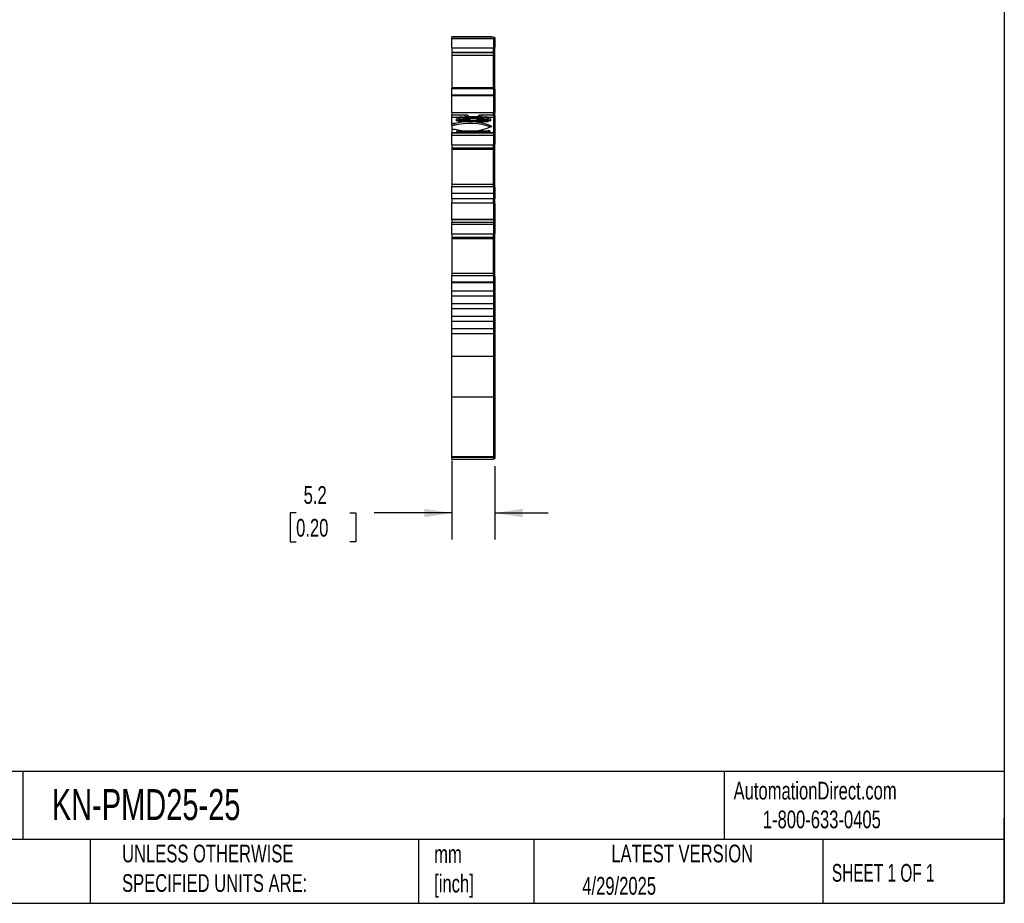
# Model space of a CAD drawing. Header units: millimetres. Extents: x 6 to 273, y 6 to 210.
# Tile 4 of 8: x 155 to 273, y 6 to 112. Entities that reach past the tile are written whole.
import ezdxf

# ---------------------------------------------------------------- set-up
doc = ezdxf.new("R2010")
doc.units = ezdxf.units.MM
doc.linetypes.add('SLD-Solid', pattern=[0])
doc.layers.add('DIMENSIONS', color=140, linetype='SLD-Solid', lineweight=25)
doc.layers.add('TEXT', color=140, linetype='SLD-Solid', lineweight=25)
doc.styles.add('SLDTEXTSTYLE0', font='TXT', dxfattribs={"width": 0.7})
doc.styles.add('SLDTEXTSTYLE1', font='TXT', dxfattribs={"width": 0.65})
doc.dimstyles.new('SLDDIMSTYLE1', dxfattribs={"dimtxt": 2.158008, "dimasz": 3.302, "dimexe": 0, "dimexo": 0.0625, "dimgap": 0.539502, "dimtad": 0, "dimtih": 1, "dimtoh": 1, "dimrnd": 1e-09, "dimzin": 12, "dimdsep": 46, "dimtxsty": 'SLDTEXTSTYLE0', "dimsah": 1, "dimcen": 0.09, "dimadec": 0, "dimazin": 3, "dimtfac": 1, "dimtmove": 0, "dimatfit": 0, "dimfxl": 0, "dimfrac": 2, "dimtolj": 1, "dimtzin": 12, "dimarcsym": 0})

# ---------------------------------------------------------------- blocks, each defined once
blk = doc.blocks.new('_D_3')
at = {"layer": 'DIMENSIONS'}
for p, q in [((207.02, 59.29), (207.02, 49.83)), ((212.17, 58.6), (212.17, 49.83)), ((188.41, 53.01), (187.68, 53.01)), ((187.68, 53.01), (187.68, 49.58)), ((194.82, 53.01), (195.55, 53.01)), ((195.55, 53.01), (195.55, 49.58)), ((207.02, 53.01), (197.74, 53.01)), ((212.17, 53.01), (218.52, 53.01)), ((187.68, 49.58), (188.41, 49.58)), ((195.55, 49.58), (194.82, 49.58))]:
    blk.add_line(p, q, dxfattribs=at)
for points in [[(207.02, 53.01), (203.72, 53.51), (203.72, 52.5)], [(212.17, 53.01), (215.47, 52.5), (215.47, 53.51)]]:
    blk.add_solid(points, dxfattribs=at)
at = {"layer": 'DIMENSIONS', "char_height": 2.117, "attachment_point": 1, "style": 'SLDTEXTSTYLE0'}
for s, insert in [('5.2', (189.31, 56.22)), ('0.20', (188.41, 52.3))]:
    blk.add_mtext(s, dxfattribs=dict(at, insert=insert))

msp = doc.modelspace()

# ---------------------------------------------------------------- linework, layer by layer
for p, q in [((207.019, 109.948), (212.019, 109.948)), ((207.019, 109.726), (207.019, 109.948)), ((207.019, 109.948), (207.412, 109.948)), ((207.412, 109.948), (207.019, 109.948)), ((207.019, 109.948), (207.894, 109.948)), ((207.019, 109.726), (212.019, 109.726)), ((207.019, 108.6), (207.019, 109.726)), ((207.519, 109.948), (207.819, 109.948)), ((207.519, 109.948), (207.519, 109.948)), ((207.819, 109.948), (207.519, 109.948)), ((207.619, 109.948), (207.619, 109.948)), ((207.894, 109.948), (207.819, 109.948)), ((207.819, 109.948), (207.819, 109.948)), ((207.819, 109.948), (207.819, 109.948)), ((211.368, 109.948), (207.819, 109.948)), ((207.819, 109.948), (211.368, 109.948)), ((211.169, 109.948), (208.019, 109.948)), ((211.294, 109.948), (212.019, 109.948)), ((211.369, 109.948), (211.294, 109.948)), ((211.669, 109.948), (211.369, 109.948)), ((211.369, 109.948), (211.669, 109.948)), ((211.369, 109.948), (211.369, 109.948)), ((211.369, 109.948), (211.369, 109.948)), ((211.569, 109.948), (211.569, 109.948)), ((211.669, 109.948), (211.669, 109.948)), ((211.769, 109.948), (211.769, 109.948)), ((211.769, 109.948), (212.019, 109.948)), ((212.019, 109.948), (212.019, 109.726)), ((212.019, 109.848), (212.169, 109.848)), ((212.019, 109.848), (212.169, 109.848)), ((212.019, 109.726), (212.019, 108.6)), ((212.019, 109.7), (212.169, 109.7)), ((212.169, 109.848), (212.169, 109.7)), ((212.169, 109.7), (212.169, 108.643)), ((207.019, 108.6), (212.019, 108.6)), ((207.019, 108.6), (207.019, 108.041)), ((212.019, 108.643), (212.169, 108.643)), ((212.019, 108.041), (212.019, 108.6)), ((212.169, 108.133), (212.169, 108.643)), ((212.019, 108.041), (207.019, 108.041)), ((207.019, 108.041), (207.019, 108.025)), ((211.919, 108.025), (207.019, 108.025)), ((207.019, 108.025), (207.019, 107.696)), ((212.019, 107.696), (207.019, 107.696)), ((207.019, 107.696), (207.019, 106.633)), ((211.919, 108.025), (211.919, 107.986)), ((212.019, 107.986), (211.919, 107.986)), ((211.919, 107.978), (211.919, 107.986)), ((211.919, 107.978), (212.019, 107.978)), ((212.019, 108.133), (212.169, 108.133)), ((212.019, 108.083), (212.169, 108.083)), ((212.019, 108.078), (212.169, 108.078)), ((212.019, 108.066), (212.169, 108.066)), ((212.019, 107.986), (212.019, 108.041)), ((212.019, 107.978), (212.019, 107.986)), ((212.019, 107.983), (212.019, 107.696)), ((212.019, 103.84), (212.019, 107.696)), ((212.019, 107.67), (212.169, 107.67)), ((212.169, 108.122), (212.169, 108.133)), ((212.169, 108.083), (212.169, 108.122)), ((212.169, 108.083), (212.169, 108.078)), ((212.169, 108.066), (212.169, 108.078)), ((212.169, 107.67), (212.169, 108.066)), ((212.169, 103.739), (212.169, 107.67)), ((207.019, 106.633), (207.019, 104.702)), ((207.019, 104.702), (207.019, 103.84)), ((212.019, 103.84), (207.019, 103.84)), ((207.019, 103.84), (207.019, 103.77)), ((207.019, 103.77), (212.019, 103.77)), ((207.019, 102.997), (207.019, 103.77)), ((212.019, 103.77), (212.019, 103.84)), ((212.019, 103.77), (212.019, 102.997)), ((212.019, 103.739), (212.169, 103.739)), ((212.019, 103.676), (212.169, 103.676)), ((212.169, 103.676), (212.169, 103.739)), ((212.169, 103.676), (212.169, 102.971)), ((207.019, 102.997), (212.019, 102.997)), ((207.019, 102.919), (207.019, 102.997)), ((207.019, 102.919), (212.019, 102.919)), ((207.019, 100.898), (207.019, 102.919)), ((212.019, 102.997), (212.019, 102.919)), ((212.019, 102.971), (212.169, 102.971)), ((212.019, 102.919), (212.019, 100.898)), ((212.019, 102.919), (212.169, 102.919)), ((212.169, 102.971), (212.169, 102.919)), ((212.169, 102.919), (212.169, 100.898)), ((207.019, 100.898), (212.019, 100.898)), ((207.019, 100.898), (207.019, 100.618)), ((207.019, 100.618), (208.807, 100.618)), ((207.019, 100.341), (207.019, 100.618)), ((207.019, 100.341), (209.053, 100.341)), ((207.019, 100.331), (207.019, 100.341)), ((207.019, 100.331), (208.019, 100.331)), ((207.019, 99.576), (207.019, 100.331)), ((207.519, 100.113), (207.819, 100.113)), ((207.519, 100.113), (207.519, 99.881)), ((207.819, 100.113), (207.819, 100.296)), ((207.819, 100.113), (207.819, 99.916)), ((207.894, 100.117), (207.894, 100.283)), ((207.894, 100.117), (209.007, 100.117)), ((207.894, 100.01), (207.894, 100.117)), ((208.019, 100.309), (208.019, 100.331)), ((208.194, 100.309), (208.044, 100.309)), ((208.219, 100.331), (209.053, 100.331)), ((208.219, 100.331), (208.219, 100.309)), ((208.381, 100.289), (208.381, 100.317)), ((208.71, 100.399), (208.737, 100.406)), ((208.737, 100.406), (210.451, 100.406)), ((208.807, 100.618), (209.115, 100.406)), ((209.007, 100.01), (209.007, 100.117)), ((209.053, 100.331), (209.053, 100.341)), ((210.072, 100.406), (210.38, 100.618)), ((210.135, 100.341), (210.135, 100.331)), ((210.135, 100.341), (212.019, 100.341)), ((210.135, 100.331), (210.968, 100.331)), ((210.18, 100.117), (210.18, 100.01)), ((210.18, 100.117), (211.294, 100.117)), ((210.38, 100.618), (212.019, 100.618)), ((210.451, 100.406), (210.477, 100.399)), ((210.807, 100.317), (210.807, 100.289)), ((210.968, 100.309), (210.968, 100.331)), ((211.144, 100.309), (210.994, 100.309)), ((211.169, 100.331), (212.019, 100.331)), ((211.169, 100.331), (211.169, 100.309)), ((211.294, 100.283), (211.294, 100.117)), ((211.294, 100.117), (211.294, 100.01)), ((211.369, 100.296), (211.369, 100.113)), ((211.369, 100.113), (211.669, 100.113)), ((211.369, 99.916), (211.369, 100.113)), ((211.669, 99.881), (211.669, 100.113)), ((212.019, 100.618), (212.019, 100.898)), ((212.019, 100.898), (212.169, 100.898)), ((212.019, 100.618), (212.019, 100.341)), ((212.019, 100.512), (212.169, 100.512)), ((212.019, 100.341), (212.019, 100.331)), ((212.019, 100.331), (212.019, 98.462)), ((212.019, 100.26), (212.169, 100.26)), ((212.019, 100.25), (212.169, 100.25)), ((212.169, 100.512), (212.169, 100.898)), ((212.169, 100.512), (212.169, 100.26)), ((212.169, 100.26), (212.169, 100.25)), ((212.169, 100.25), (212.169, 98.342)), ((207.412, 99.576), (207.019, 99.576)), ((207.019, 99.344), (207.019, 99.576)), ((207.233, 99.344), (207.019, 99.344)), ((207.019, 99.344), (207.019, 98.881)), ((207.019, 98.881), (207.412, 98.881)), ((207.019, 98.881), (207.019, 98.462)), ((207.519, 99.916), (207.819, 99.916)), ((207.819, 99.881), (207.519, 99.881)), ((207.819, 99.827), (207.819, 99.881)), ((209.007, 100.01), (207.894, 100.01)), ((207.894, 99.913), (207.894, 100.01)), ((209.007, 99.913), (207.894, 99.913)), ((207.894, 99.911), (207.894, 99.913)), ((209.007, 99.911), (207.894, 99.911)), ((207.894, 99.84), (207.894, 99.911)), ((207.894, 99.8), (207.894, 99.84)), ((208.019, 99.793), (211.169, 99.793)), ((208.044, 99.814), (211.144, 99.814)), ((208.044, 99.814), (208.044, 99.793)), ((209.055, 99.909), (209.007, 99.913)), ((209.007, 99.911), (209.007, 99.913)), ((210.18, 99.913), (210.133, 99.909)), ((211.294, 100.01), (210.18, 100.01)), ((211.294, 99.913), (210.18, 99.913)), ((210.18, 99.913), (210.18, 99.911)), ((211.294, 99.911), (210.18, 99.911)), ((211.144, 99.793), (211.144, 99.814)), ((211.294, 100.01), (211.294, 99.913)), ((211.294, 99.913), (211.294, 99.911)), ((211.294, 99.911), (211.294, 99.84)), ((211.294, 99.84), (211.294, 99.8)), ((211.369, 99.916), (211.669, 99.916)), ((211.369, 99.881), (211.369, 99.827)), ((211.669, 99.881), (211.369, 99.881)), ((211.769, 99.263), (211.769, 99.194)), ((207.019, 98.462), (212.019, 98.462)), ((207.019, 98.192), (207.019, 98.462)), ((212.019, 98.462), (207.019, 98.462)), ((207.019, 98.462), (207.019, 98.462)), ((207.019, 98.192), (212.019, 98.192)), ((207.019, 97.031), (207.019, 98.192)), ((207.619, 98.524), (207.619, 98.664)), ((207.802, 98.502), (207.819, 98.699)), ((207.802, 98.502), (211.385, 98.502)), ((207.819, 98.699), (211.368, 98.699)), ((211.368, 98.489), (207.819, 98.489)), ((211.368, 98.699), (211.385, 98.502)), ((211.569, 98.664), (211.569, 98.524)), ((212.019, 98.462), (212.019, 98.192)), ((212.019, 98.462), (212.019, 98.462)), ((212.019, 98.342), (212.169, 98.342)), ((212.019, 98.192), (212.019, 97.031)), ((212.019, 98.184), (212.169, 98.184)), ((212.169, 98.342), (212.169, 98.184)), ((212.169, 98.184), (212.169, 97.094)), ((207.019, 97.031), (212.019, 97.031)), ((207.019, 97.031), (207.019, 96.625)), ((212.019, 96.625), (207.019, 96.625)), ((207.019, 96.625), (207.019, 96.619)), ((211.919, 96.619), (207.019, 96.619)), ((207.019, 96.619), (207.019, 96.458)), ((211.919, 96.619), (211.919, 96.606)), ((212.019, 96.606), (211.919, 96.606)), ((211.919, 96.605), (211.919, 96.606)), ((211.919, 96.605), (212.019, 96.605)), ((212.019, 97.094), (212.169, 97.094)), ((212.019, 96.625), (212.019, 97.031)), ((212.019, 96.723), (212.169, 96.723)), ((212.019, 96.706), (212.169, 96.706)), ((212.019, 96.705), (212.169, 96.705)), ((212.019, 96.619), (212.019, 96.625)), ((212.019, 96.606), (212.019, 96.619)), ((212.019, 96.605), (212.019, 96.606)), ((212.019, 96.605), (212.019, 96.458)), ((212.169, 96.723), (212.169, 97.094)), ((212.169, 96.719), (212.169, 96.723)), ((212.169, 96.706), (212.169, 96.719)), ((212.169, 96.706), (212.169, 96.705)), ((212.169, 96.449), (212.169, 96.705)), ((212.019, 96.458), (207.019, 96.458)), ((207.019, 96.458), (207.019, 95.363)), ((207.019, 95.363), (207.019, 93.37)), ((212.019, 92.292), (212.019, 96.458)), ((212.019, 96.449), (212.169, 96.449)), ((212.169, 92.266), (212.169, 96.449)), ((207.019, 93.37), (207.019, 92.292)), ((212.019, 92.292), (207.019, 92.292)), ((207.019, 92.292), (207.019, 92.051)), ((207.019, 92.051), (212.019, 92.051)), ((207.019, 91.253), (207.019, 92.051)), ((212.019, 92.051), (212.019, 92.292)), ((212.019, 92.266), (212.169, 92.266)), ((212.019, 92.191), (212.169, 92.191)), ((212.019, 92.051), (212.019, 91.253)), ((212.019, 91.971), (212.169, 91.971)), ((212.169, 92.191), (212.169, 92.266)), ((212.169, 91.971), (212.169, 92.191)), ((212.169, 91.971), (212.169, 91.248)), ((207.019, 91.253), (212.019, 91.253)), ((207.019, 90.588), (207.019, 91.253)), ((212.019, 91.253), (212.019, 90.588)), ((212.019, 91.248), (212.169, 91.248)), ((212.169, 91.248), (212.169, 90.588)), ((207.019, 90.588), (212.019, 90.588)), ((207.019, 90.588), (207.019, 90.095)), ((207.019, 90.095), (212.019, 90.095)), ((207.019, 88.094), (207.019, 90.095)), ((212.019, 90.095), (212.019, 90.588)), ((212.019, 90.588), (212.169, 90.588)), ((212.019, 90.095), (212.019, 88.094)), ((212.019, 89.997), (212.169, 89.997)), ((212.169, 89.997), (212.169, 90.588)), ((212.169, 89.997), (212.169, 89.575)), ((212.169, 89.575), (212.169, 87.696)), ((212.019, 88.094), (207.019, 88.094)), ((207.019, 88.094), (207.019, 87.795)), ((207.019, 88.094), (212.019, 88.094)), ((207.019, 87.795), (212.019, 87.795)), ((207.019, 87.526), (207.019, 87.795)), ((207.019, 87.526), (212.019, 87.526)), ((207.019, 86.365), (207.019, 87.526)), ((212.019, 88.094), (212.019, 87.795)), ((212.019, 88.094), (212.019, 88.094)), ((212.019, 87.795), (212.019, 87.526)), ((212.019, 87.696), (212.169, 87.696)), ((212.019, 87.526), (212.019, 86.365)), ((212.019, 87.517), (212.169, 87.517)), ((212.169, 87.696), (212.169, 87.517)), ((212.169, 87.517), (212.169, 86.427)), ((207.019, 86.365), (212.019, 86.365)), ((207.019, 86.365), (207.019, 85.958)), ((212.019, 85.958), (207.019, 85.958)), ((207.019, 85.958), (207.019, 85.953)), ((211.919, 85.953), (207.019, 85.953)), ((207.019, 85.953), (207.019, 85.792)), ((211.919, 85.953), (211.919, 85.94)), ((212.019, 85.94), (211.919, 85.94)), ((211.919, 85.939), (211.919, 85.94)), ((211.919, 85.939), (212.019, 85.939)), ((212.019, 86.427), (212.169, 86.427)), ((212.019, 85.958), (212.019, 86.365)), ((212.019, 86.056), (212.169, 86.056)), ((212.019, 86.04), (212.169, 86.04)), ((212.019, 86.039), (212.169, 86.039)), ((212.019, 85.953), (212.019, 85.958)), ((212.019, 85.94), (212.019, 85.953)), ((212.019, 85.939), (212.019, 85.94)), ((212.019, 85.939), (212.019, 85.792)), ((212.169, 86.056), (212.169, 86.427)), ((212.169, 86.053), (212.169, 86.056)), ((212.169, 86.04), (212.169, 86.053)), ((212.169, 86.04), (212.169, 86.039)), ((212.169, 85.783), (212.169, 86.039)), ((212.019, 85.792), (207.019, 85.792)), ((207.019, 85.792), (207.019, 84.696)), ((212.019, 81.626), (212.019, 85.792)), ((212.019, 85.783), (212.169, 85.783)), ((212.169, 81.6), (212.169, 85.783)), ((207.019, 84.696), (207.019, 82.704)), ((207.019, 82.704), (207.019, 81.626)), ((212.019, 81.626), (207.019, 81.626)), ((207.019, 81.626), (207.019, 81.385)), ((207.019, 81.385), (212.019, 81.385)), ((207.019, 80.643), (207.019, 81.385)), ((212.019, 81.385), (212.019, 81.626)), ((212.019, 81.6), (212.169, 81.6)), ((212.019, 81.525), (212.169, 81.525)), ((212.019, 81.385), (212.019, 80.643)), ((212.019, 81.305), (212.169, 81.305)), ((212.169, 81.525), (212.169, 81.6)), ((212.169, 81.305), (212.169, 81.525)), ((212.169, 81.305), (212.169, 80.634)), ((207.019, 80.643), (212.019, 80.643)), ((207.019, 80.556), (207.019, 80.643)), ((207.019, 80.556), (212.019, 80.556)), ((207.019, 79.554), (207.019, 80.556)), ((212.019, 80.643), (212.019, 80.556)), ((212.019, 80.634), (212.169, 80.634)), ((212.019, 80.556), (212.019, 79.554)), ((212.019, 80.556), (212.169, 80.556)), ((212.169, 80.634), (212.169, 80.556)), ((212.169, 80.556), (212.169, 71.769)), ((207.019, 79.554), (212.019, 79.554)), ((207.019, 78.954), (207.019, 79.554)), ((207.019, 78.954), (212.019, 78.954)), ((207.019, 78.054), (207.019, 78.954)), ((212.019, 79.554), (212.019, 78.954)), ((212.019, 78.954), (212.019, 78.054)), ((207.019, 78.054), (212.019, 78.054)), ((207.019, 77.454), (207.019, 78.054)), ((212.019, 78.054), (212.019, 77.454)), ((207.019, 77.454), (212.019, 77.454)), ((207.019, 76.554), (207.019, 77.454)), ((207.019, 76.554), (212.019, 76.554)), ((207.019, 75.954), (207.019, 76.554)), ((212.019, 77.454), (212.019, 76.554)), ((212.019, 76.554), (212.019, 75.954)), ((207.019, 75.954), (212.019, 75.954)), ((207.019, 75.054), (207.019, 75.954)), ((212.019, 75.954), (212.019, 75.054)), ((207.019, 74.454), (207.019, 75.054)), ((207.019, 75.054), (212.019, 75.054)), ((207.019, 74.454), (212.019, 74.454)), ((207.019, 71.769), (207.019, 74.454)), ((212.019, 75.054), (212.019, 74.454)), ((212.019, 74.454), (212.019, 71.769)), ((207.019, 71.769), (212.019, 71.769)), ((207.019, 66.876), (207.019, 71.769)), ((212.019, 71.769), (212.019, 66.876)), ((212.019, 71.769), (212.169, 71.769)), ((212.169, 71.769), (212.169, 66.974)), ((207.019, 66.876), (212.019, 66.876)), ((207.019, 60.562), (207.019, 66.876)), ((212.019, 66.974), (212.169, 66.974)), ((212.019, 66.876), (212.019, 59.775)), ((212.169, 66.974), (212.169, 59.873)), ((207.019, 59.775), (207.019, 60.562)), ((207.019, 59.775), (212.019, 59.775)), ((207.019, 59.691), (207.019, 59.775)), ((207.019, 59.691), (212.019, 59.691)), ((207.019, 59.429), (207.019, 59.691)), ((207.019, 59.429), (212.019, 59.429)), ((212.019, 59.873), (212.169, 59.873)), ((212.019, 59.791), (212.169, 59.791)), ((212.019, 59.775), (212.019, 59.691)), ((212.019, 59.691), (212.019, 59.429)), ((212.019, 59.529), (212.169, 59.529)), ((212.169, 59.873), (212.169, 59.791)), ((212.169, 59.791), (212.169, 59.529))]:
    msp.add_line(p, q)
at = {"flags": 128}
for points in [[(211.769, 109.948), (211.733, 109.948), (211.625, 109.948), (211.45, 109.948), (211.212, 109.948), (210.917, 109.948), (210.574, 109.948), (210.192, 109.948), (209.784, 109.948), (209.359, 109.948), (208.93, 109.948), (208.509, 109.948), (208.109, 109.948), (207.74, 109.948), (207.412, 109.948)], [(211.769, 109.948), (211.733, 109.948), (211.625, 109.948), (211.45, 109.948), (211.212, 109.948), (210.917, 109.948), (210.574, 109.948), (210.192, 109.948), (209.784, 109.948), (209.359, 109.948), (208.93, 109.948), (208.509, 109.948), (208.109, 109.948), (207.74, 109.948), (207.412, 109.948)], [(208.019, 109.948), (207.98, 109.948), (207.942, 109.948), (207.908, 109.948), (207.877, 109.948), (207.852, 109.948), (207.834, 109.948), (207.823, 109.948), (207.819, 109.948)], [(211.369, 109.948), (211.365, 109.948), (211.353, 109.948), (211.335, 109.948), (211.31, 109.948), (211.28, 109.948), (211.245, 109.948), (211.208, 109.948), (211.169, 109.948)], [(208.807, 100.618), (208.675, 100.585), (208.586, 100.549), (208.546, 100.509), (208.556, 100.469), (208.616, 100.431), (208.722, 100.396), (208.87, 100.365), (209.053, 100.341)], [(210.135, 100.341), (210.317, 100.365), (210.465, 100.396), (210.572, 100.431), (210.631, 100.469), (210.641, 100.509), (210.601, 100.549), (210.513, 100.585), (210.38, 100.618)], [(209.117, 99.901), (209.116, 99.943), (209.115, 99.976)], [(209.231, 99.925), (209.231, 99.915), (209.231, 99.907)], [(209.956, 99.907), (209.956, 99.917), (209.957, 99.925)], [(210.072, 99.976), (210.071, 99.934), (210.07, 99.901)]]:
    msp.add_lwpolyline(points, dxfattribs=at)
for centre, radius, start, end in [((207.97, 100.017), 0.318, 81.22056, 118.48154), ((207.892, 100.014), 0.113, 89.19786, 130.54961), ((208.007, 100.074), 0.238, 81.22055, 118.48157), ((208.207, 99.533), 0.776, 79.09845, 90.97715), ((208.233, 99.565), 0.766, 78.86141, 91.03301), ((209.594, 107.078), 6.895, 259.63927, 280.36073), ((209.594, 106.819), 6.614, 259.43233, 280.56767), ((209.594, 96.152), 4.008, 81.58199, 98.41801), ((209.594, 105.862), 5.557, 264.41493, 275.58507), ((207.986, 100.853), 1.43, 322.18759, 325.3795), ((211.202, 100.853), 1.43, 214.6205, 217.81241), ((210.955, 99.565), 0.766, 88.96699, 101.13859), ((210.98, 99.533), 0.776, 89.02285, 100.90155), ((211.18, 100.074), 0.238, 61.51843, 98.77945), ((211.217, 100.017), 0.318, 61.51846, 98.77944), ((211.3, 100.026), 0.1, 46.71664, 93.5359), ((209.132, 91.75), 7.828, 70.52365, 104.03969), ((209.113, 92.767), 7.018, 67.76649, 104.02548), ((209.113, 105.69), 7.018, 255.97451, 292.23351), ((207.97, 100.107), 0.318, 241.51812, 278.77971), ((208.007, 100.05), 0.238, 241.51843, 278.77945), ((209.594, 103.876), 4.008, 261.58199, 278.41801), ((209.594, 96.666), 3.278, 83.64464, 96.35536), ((209.594, 96.657), 3.27, 83.63804, 96.36196), ((211.18, 100.05), 0.238, 261.22055, 298.48157), ((211.217, 100.107), 0.318, 261.22069, 298.48148)]:
    msp.add_arc(centre, radius, start, end)
for points, knots in [([(207.819, 109.948), (207.772, 109.948), (207.717, 109.948), (207.638, 109.948), (207.619, 109.948), (207.619, 109.948)], [0, 0, 0, 0, 0.5, 0.5, 1, 1, 1, 1]), ([(207.619, 109.948), (207.619, 109.948), (207.638, 109.948), (207.717, 109.948), (207.772, 109.948), (207.819, 109.948)], [0, 0, 0, 0, 0.5, 0.5, 1, 1, 1, 1]), ([(211.368, 109.948), (211.415, 109.948), (211.471, 109.948), (211.549, 109.948), (211.569, 109.948), (211.569, 109.948)], [0, 0, 0, 0, 0.5, 0.5, 1, 1, 1, 1]), ([(211.569, 109.948), (211.569, 109.948), (211.549, 109.948), (211.471, 109.948), (211.415, 109.948), (211.368, 109.948)], [0, 0, 0, 0, 0.5, 0.5, 1, 1, 1, 1]), ([(209.007, 100.117), (209.021, 100.115), (209.051, 100.112), (209.093, 100.096), (209.131, 100.073), (209.152, 100.051), (209.162, 100.041)], [0, 0, 0, 0, 0.2512213, 0.500849, 0.7634248, 1, 1, 1, 1]), ([(209.162, 100.041), (209.17, 100.031), (209.187, 100.01), (209.211, 99.971), (209.224, 99.941), (209.231, 99.925)], [0, 0, 0, 0, 0.26590231, 0.59933343, 1, 1, 1, 1]), ([(209.117, 99.901), (209.124, 99.901), (209.13, 99.901), (209.137, 99.901), (209.143, 99.901), (209.149, 99.901), (209.156, 99.902), (209.162, 99.902), (209.168, 99.902), (209.175, 99.902), (209.178, 99.903), (209.181, 99.903), (209.184, 99.903), (209.19, 99.903), (209.196, 99.904), (209.202, 99.904), (209.205, 99.904), (209.207, 99.905), (209.21, 99.905), (209.218, 99.906), (209.225, 99.906), (209.231, 99.907)], [0, 0, 0, 0, 0.00001937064, 0.00001937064, 0.00001937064, 0.00003874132, 0.00003874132, 0.00003874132, 0.00005811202, 0.00005811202, 0.00005811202, 0.00006778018, 0.00006778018, 0.00006778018, 0.00008715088, 0.00008715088, 0.00008715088, 0.00009681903, 0.00009681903, 0.00009681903, 0.00012148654, 0.00012148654, 0.00012148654, 0.00012148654]), ([(209.956, 99.907), (209.961, 99.907), (209.967, 99.906), (209.972, 99.905), (209.978, 99.905), (209.984, 99.904), (209.99, 99.904), (209.996, 99.903), (210.002, 99.903), (210.008, 99.903), (210.011, 99.903), (210.014, 99.902), (210.017, 99.902), (210.023, 99.902), (210.03, 99.902), (210.036, 99.901), (210.039, 99.901), (210.042, 99.901), (210.046, 99.901), (210.054, 99.901), (210.062, 99.901), (210.07, 99.901)], [0, 0, 0, 0, 0.00001937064, 0.00001937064, 0.00001937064, 0.00003874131, 0.00003874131, 0.00003874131, 0.00005811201, 0.00005811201, 0.00005811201, 0.00006778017, 0.00006778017, 0.00006778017, 0.00008715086, 0.00008715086, 0.00008715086, 0.00009681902, 0.00009681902, 0.00009681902, 0.00012148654, 0.00012148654, 0.00012148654, 0.00012148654]), ([(210.072, 99.976), (210.056, 99.97), (210.014, 99.953), (209.978, 99.935), (209.957, 99.925)], [0, 0, 0, 0, 0.389276, 1, 1, 1, 1]), ([(207.819, 98.699), (207.772, 98.699), (207.717, 98.695), (207.638, 98.682), (207.619, 98.672), (207.619, 98.664)], [0, 0, 0, 0, 0.5, 0.5, 1, 1, 1, 1]), ([(207.619, 98.524), (207.619, 98.516), (207.638, 98.506), (207.717, 98.492), (207.772, 98.489), (207.819, 98.489)], [0, 0, 0, 0, 0.5, 0.5, 1, 1, 1, 1]), ([(211.569, 98.664), (211.569, 98.672), (211.549, 98.682), (211.471, 98.695), (211.415, 98.699), (211.368, 98.699)], [0, 0, 0, 0, 0.5, 0.5, 1, 1, 1, 1]), ([(211.368, 98.489), (211.415, 98.489), (211.471, 98.492), (211.549, 98.506), (211.569, 98.516), (211.569, 98.524)], [0, 0, 0, 0, 0.5, 0.5, 1, 1, 1, 1])]:
    msp.add_open_spline(points, degree=3, knots=knots)
for points in [[(210.025, 100.041), (209.995, 100.005), (209.972, 99.964), (209.957, 99.925)], [(210.18, 100.117), (210.124, 100.114), (210.067, 100.09), (210.025, 100.041)], [(207.233, 99.344), (207.289, 99.425), (207.349, 99.502), (207.412, 99.576)], [(209.115, 99.976), (209.084, 100), (209.046, 100.01), (209.007, 100.01)], [(209.115, 99.976), (209.159, 99.96), (209.198, 99.942), (209.231, 99.925)], [(210.18, 100.01), (210.142, 100.01), (210.103, 100), (210.072, 99.976)], [(212.019, 96.619), (211.985, 96.619), (211.952, 96.619), (211.919, 96.619)], [(212.019, 85.953), (211.985, 85.953), (211.952, 85.953), (211.919, 85.953)]]:
    msp.add_open_spline(points, degree=3)
at = {"layer": 'TEXT'}
for p, q in [((273.05, 209.55), (273.05, 6.35)), ((273.05, 22.126), (6.35, 22.126)), ((155.759, 22.126), (155.759, 13.97)), ((239.575, 22.126), (239.575, 13.97)), ((273.05, 6.35), (273.05, 16.51)), ((273.05, 13.97), (6.35, 13.97)), ((163.78, 13.97), (163.78, 6.35)), ((203.024, 13.97), (203.024, 6.35)), ((216.812, 13.97), (216.812, 6.35)), ((251.349, 13.97), (251.349, 6.35)), ((6.35, 6.35), (273.05, 6.35))]:
    msp.add_line(p, q, dxfattribs=at)

# ---------------------------------------------------------------- texts
for s, insert, char_height, attachment_point, style in [('KN-PMD25-25', (159.208, 20.006), 3.70417, 1, 'SLDTEXTSTYLE0'), ('AutomationDirect.com', (240.695, 20.877), 2.11667, 1, 'SLDTEXTSTYLE0'), ('1-800-633-0405', (244.192, 17.437), 2.11667, 1, 'SLDTEXTSTYLE0'), ('UNLESS OTHERWISE ^JSPECIFIED UNITS ARE:', (167.608, 13.361), 2.11667, 1, 'SLDTEXTSTYLE0'), ('LATEST VERSION', (234.552, 13.364), 2.11667, 2, 'SLDTEXTSTYLE0'), ('mm^J[inch]', (204.907, 13.297), 2.1167, 1, 'SLDTEXTSTYLE0'), ('SHEET 1 OF 1', (252.441, 11.051), 2.11667, 1, 'SLDTEXTSTYLE1'), ('4/29/2025', (222.613, 9.497), 2.1167, 1, 'SLDTEXTSTYLE0')]:
    msp.add_mtext(s, dxfattribs=dict(at, insert=insert, char_height=char_height, attachment_point=attachment_point, style=style))

# ---------------------------------------------------------------- dimensions: what is measured, and where the dimension line sits
at = {"layer": 'DIMENSIONS'}
dim = msp.add_linear_dim(base=(212.169, 53.006), p1=(207.019, 60.562), p2=(212.169, 59.873), angle=0, dimstyle='SLDDIMSTYLE1', dxfattribs=at)
dim.commit()
dim.dimension.update_dxf_attribs({"geometry": '_D_3', "text_midpoint": (191.614, 53.006), "dimtype": 160})

doc.saveas('drawing.dxf')
